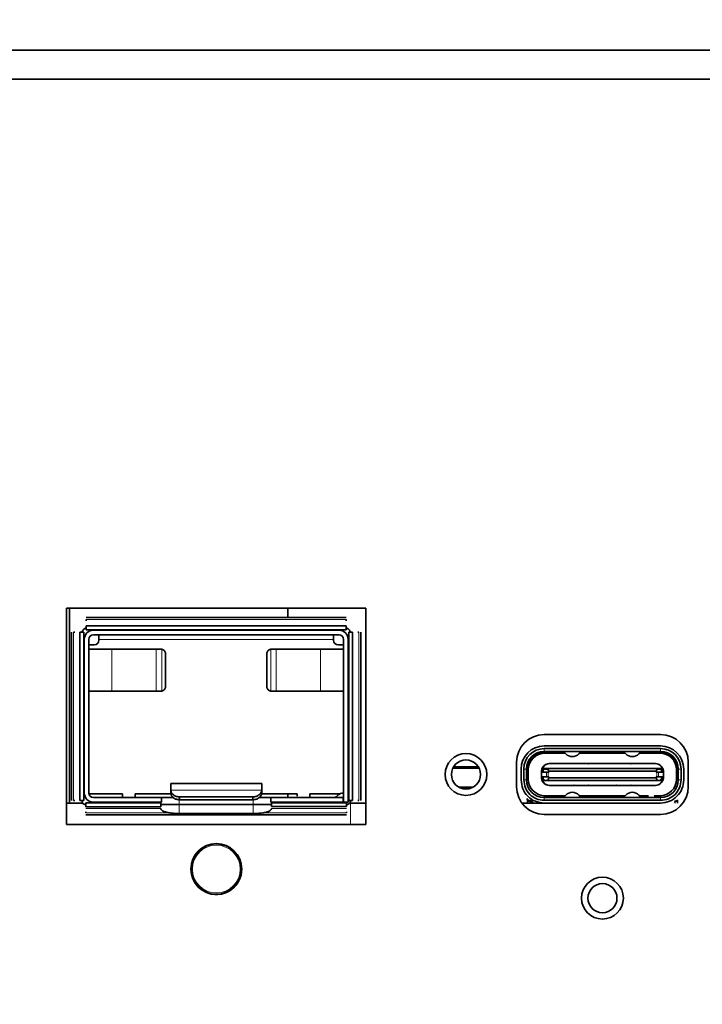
# Model space of a CAD drawing. Header units: millimetres. Extents: x 0 to 1118, y 0 to 864.
# Tile 50 of 86: x 616 to 625, y 196 to 210. Entities that reach past the tile are written whole.
import ezdxf

# ---------------------------------------------------------------- set-up
doc = ezdxf.new("R2010")
doc.units = ezdxf.units.MM
doc.layers.add('ALPHAREV', color=7, linetype='Continuous', lineweight=25)
doc.styles.add('SLDTEXTSTYLE0', font='TXT', dxfattribs={"width": 0.605})
doc.dimstyles.new('SLDDIMSTYLE2', dxfattribs={"dimtxt": 3.175, "dimasz": 4.572, "dimexe": 0, "dimexo": 0.0625, "dimgap": 0.79375, "dimtad": 0, "dimtih": 1, "dimtoh": 1, "dimdec": 1, "dimlfac": 4, "dimrnd": 1e-09, "dimzin": 12, "dimdsep": 46, "dimtxsty": 'SLDTEXTSTYLE0', "dimsah": 1, "dimcen": 0.09, "dimadec": 0, "dimazin": 3, "dimtfac": 1, "dimtofl": 0, "dimtmove": 0, "dimatfit": 3, "dimfxl": 1, "dimfrac": 2, "dimtolj": 1, "dimtzin": 12, "dimarcsym": 0})

# ---------------------------------------------------------------- blocks, each defined once
blk = doc.blocks.new('_D_9')
at = {"layer": 'ALPHAREV'}
for p, q in [((610.209, 241.668), (609.117, 241.668)), ((609.117, 241.668), (609.117, 236.795)), ((618.697, 241.668), (619.789, 241.668)), ((619.789, 241.668), (619.789, 236.795)), ((575.021, 210.768), (575.021, 240.831)), ((642.971, 210.768), (642.971, 240.831)), ((575.021, 239.231), (596.385, 239.231)), ((642.971, 239.231), (621.607, 239.231)), ((609.117, 236.795), (610.209, 236.795)), ((619.789, 236.795), (618.697, 236.795))]:
    blk.add_line(p, q, dxfattribs=at)
for points in [[(575.021, 239.231), (579.593, 238.469), (579.593, 239.993)], [(642.971, 239.231), (638.399, 239.993), (638.399, 238.469)]]:
    blk.add_solid(points, dxfattribs=at)
at = {"layer": 'ALPHAREV', "char_height": 3.175, "attachment_point": 1, "style": 'SLDTEXTSTYLE0'}
for s, insert in [('271.8', (597.112, 240.888)), ('10.7', (610.209, 240.888))]:
    blk.add_mtext(s, dxfattribs=dict(at, insert=insert))
blk = doc.blocks.new('_D_11')
at = {"layer": 'ALPHAREV'}
for p, q in [((555.691, 241.668), (554.6, 241.668)), ((554.6, 241.668), (554.6, 236.795)), ((561.754, 241.668), (562.846, 241.668)), ((562.846, 241.668), (562.846, 236.795)), ((564.664, 239.231), (567.839, 239.231)), ((567.839, 239.231), (567.839, 186.093)), ((554.6, 236.795), (555.691, 236.795)), ((562.846, 236.795), (561.754, 236.795)), ((572.896, 186.093), (566.239, 186.093)), ((567.839, 132.068), (567.839, 186.093)), ((672.503, 132.068), (566.239, 132.068))]:
    blk.add_line(p, q, dxfattribs=at)
for points in [[(567.839, 186.093), (567.077, 181.521), (568.601, 181.521)], [(567.839, 132.068), (568.601, 136.64), (567.077, 136.64)]]:
    blk.add_solid(points, dxfattribs=at)
at = {"layer": 'ALPHAREV', "char_height": 3.175, "attachment_point": 1, "style": 'SLDTEXTSTYLE0'}
for s, insert in [('216.1', (542.594, 240.888)), ('8.5', (555.691, 240.888))]:
    blk.add_mtext(s, dxfattribs=dict(at, insert=insert))

msp = doc.modelspace()

# ---------------------------------------------------------------- linework, layer by layer
at = {"color": 7, "linetype": 'Continuous', "lineweight": 35}
for p, q in [((643.495931, 209.567972), (574.495931, 209.567972)), ((643.495931, 209.167972), (574.495931, 209.167972)), ((616.698431, 201.895472), (616.698431, 198.920472)), ((620.810931, 201.895472), (616.698431, 201.895472)), ((616.740333, 201.895472), (616.740333, 199.215472)), ((619.740333, 201.895472), (619.740333, 201.765244)), ((620.810931, 198.920472), (620.810931, 201.895472)), ((620.539239, 201.765244), (616.970123, 201.765244)), ((616.970123, 201.738836), (616.970123, 201.72228)), ((620.539239, 201.738836), (620.539239, 201.72228)), ((616.767409, 201.56253), (616.767409, 199.250548)), ((616.810373, 201.56253), (616.793817, 201.56253)), ((616.880681, 201.56253), (616.880681, 199.250548)), ((616.934681, 199.250548), (616.934681, 201.56253)), ((620.539239, 201.651972), (616.970123, 201.651972)), ((620.539239, 201.597972), (616.970123, 201.597972)), ((617.067181, 201.590472), (620.442181, 201.590472)), ((619.740333, 201.652972), (619.740333, 201.651972)), ((620.574681, 199.250548), (620.574681, 201.56253)), ((620.628681, 199.250548), (620.628681, 201.56253)), ((620.698989, 201.56253), (620.715546, 201.56253)), ((620.741953, 199.250548), (620.741953, 201.56253)), ((616.942181, 199.352972), (616.942181, 201.465472)), ((617.004681, 201.465472), (617.004681, 199.352972)), ((620.442181, 201.527972), (617.067181, 201.527972)), ((617.142181, 201.465472), (617.142181, 201.527972)), ((617.142181, 201.465472), (617.142181, 201.452972)), ((620.367181, 201.465472), (620.367181, 201.527972)), ((620.367181, 201.465472), (620.367181, 201.452972)), ((620.504681, 199.227972), (620.504681, 201.465472)), ((620.567181, 201.465472), (620.567181, 199.227972)), ((617.004681, 201.390472), (617.079681, 201.390472)), ((617.004681, 201.330416), (617.320056, 201.330416)), ((617.930133, 201.330416), (617.320056, 201.330416)), ((617.997198, 201.330416), (618.005898, 201.329806)), ((619.503464, 201.329806), (619.512165, 201.330416)), ((620.189306, 201.330416), (619.579229, 201.330416)), ((620.189306, 201.330416), (620.504681, 201.330416)), ((620.429681, 201.390472), (620.504681, 201.390472)), ((618.059281, 200.815472), (618.059281, 201.267916)), ((619.450081, 201.267916), (619.450081, 200.815472)), ((617.320056, 200.752972), (617.004681, 200.752972)), ((617.930133, 200.752972), (617.320056, 200.752972)), ((618.005898, 200.753582), (617.997198, 200.752972)), ((619.512165, 200.752972), (619.503465, 200.753582)), ((619.579229, 200.752972), (620.189306, 200.752972)), ((620.504681, 200.752972), (620.189306, 200.752972)), ((624.860931, 200.156722), (623.260931, 200.156722)), ((623.260931, 200.000472), (624.860931, 200.000472)), ((624.860931, 199.962972), (623.260931, 199.962972)), ((624.860931, 199.925472), (623.260931, 199.925472)), ((623.53016, 199.920472), (623.273431, 199.920472)), ((623.548284, 199.901722), (623.273431, 199.901722)), ((623.280931, 199.920472), (623.280931, 199.925472)), ((623.442181, 199.925472), (623.437181, 199.920472)), ((623.525327, 199.925472), (623.558557, 199.891095)), ((623.738306, 199.891095), (623.771536, 199.925472)), ((623.748578, 199.901722), (624.373284, 199.901722)), ((624.35516, 199.920472), (623.766702, 199.920472)), ((623.785931, 199.925472), (623.790931, 199.920472)), ((624.335931, 199.925472), (624.330931, 199.920472)), ((624.350327, 199.925472), (624.383557, 199.891095)), ((624.563306, 199.891095), (624.596536, 199.925472)), ((624.573578, 199.901722), (624.848431, 199.901722)), ((624.848431, 199.920472), (624.591702, 199.920472)), ((624.684681, 199.920472), (624.679681, 199.925472)), ((624.840931, 199.920472), (624.840931, 199.925472)), ((622.366186, 199.694622), (622.005676, 199.694622)), ((622.354584, 199.715472), (622.017278, 199.715472)), ((622.880931, 199.776722), (622.880931, 199.439222)), ((622.943431, 199.532972), (622.943431, 199.682972)), ((622.980931, 199.682972), (622.980931, 199.532972)), ((623.018431, 199.682972), (623.018431, 199.532972)), ((623.018431, 199.670472), (623.023431, 199.670472)), ((623.021348, 199.720472), (623.028482, 199.720472)), ((623.023431, 199.670472), (623.023431, 199.545472)), ((623.042181, 199.670472), (623.042181, 199.545472)), ((623.247181, 199.689222), (623.244759, 199.689222)), ((623.247181, 199.676722), (623.247181, 199.640472)), ((623.323059, 199.689222), (623.259681, 199.689222)), ((623.314616, 199.676722), (623.324681, 199.651722)), ((624.798804, 199.689222), (623.323059, 199.689222)), ((623.673395, 199.757861), (623.329681, 199.757861)), ((623.342181, 199.757972), (623.674681, 199.757972)), ((623.674681, 199.757972), (623.865931, 199.757972)), ((623.865931, 199.757972), (624.255931, 199.757972)), ((624.254645, 199.757861), (623.867218, 199.757861)), ((624.447181, 199.757972), (624.255931, 199.757972)), ((624.447181, 199.757972), (624.779681, 199.757972)), ((624.792181, 199.757861), (624.448468, 199.757861)), ((624.797181, 199.651722), (624.807246, 199.676722)), ((624.862181, 199.689222), (624.798804, 199.689222)), ((624.877103, 199.689222), (624.874681, 199.689222)), ((624.874681, 199.640472), (624.874681, 199.676722)), ((625.079681, 199.545472), (625.079681, 199.670472)), ((625.100514, 199.720472), (625.09338, 199.720472)), ((625.098431, 199.545472), (625.098431, 199.670472)), ((625.098431, 199.670472), (625.103431, 199.670472)), ((625.103431, 199.532972), (625.103431, 199.682972)), ((625.140931, 199.532972), (625.140931, 199.682972)), ((625.178431, 199.682972), (625.178431, 199.532972)), ((625.240931, 199.439222), (625.240931, 199.776722)), ((623.023431, 199.545472), (623.018431, 199.545472)), ((623.222181, 199.645472), (623.222181, 199.640472)), ((623.222181, 199.640472), (623.222181, 199.575472)), ((623.222181, 199.640472), (623.223969, 199.640472)), ((623.222181, 199.575472), (623.223969, 199.575472)), ((623.222181, 199.575472), (623.222181, 199.570472)), ((623.223969, 199.640472), (623.290895, 199.640472)), ((623.223969, 199.575472), (623.290895, 199.575472)), ((623.247181, 199.575472), (623.247181, 199.539222)), ((623.314107, 199.640472), (623.324503, 199.640472)), ((623.324503, 199.575472), (623.314107, 199.575472)), ((623.324681, 199.564222), (623.314616, 199.539222)), ((623.324681, 199.64047), (623.324681, 199.651722)), ((623.324681, 199.651722), (624.797181, 199.651722)), ((623.324681, 199.575473), (623.324681, 199.564222)), ((624.797181, 199.564222), (623.324681, 199.564222)), ((624.797181, 199.651722), (624.797181, 199.64047)), ((624.797181, 199.564222), (624.797181, 199.575473)), ((624.807246, 199.539222), (624.797181, 199.564222)), ((624.807755, 199.640472), (624.797359, 199.640472)), ((624.807755, 199.575472), (624.797359, 199.575472)), ((624.897893, 199.640472), (624.830967, 199.640472)), ((624.897893, 199.575472), (624.830967, 199.575472)), ((624.874681, 199.539222), (624.874681, 199.575472)), ((624.899681, 199.640472), (624.897893, 199.640472)), ((624.899681, 199.575472), (624.897893, 199.575472)), ((624.899681, 199.640472), (624.899681, 199.645472)), ((624.899681, 199.575472), (624.899681, 199.640472)), ((624.899681, 199.570472), (624.899681, 199.575472)), ((625.103431, 199.545472), (625.098431, 199.545472)), ((619.379681, 199.485455), (618.129681, 199.485455)), ((618.129681, 199.354944), (618.129681, 199.395241)), ((618.129681, 199.395241), (618.129746, 199.392178)), ((619.379616, 199.392178), (619.379681, 199.395241)), ((619.379681, 199.395241), (619.379681, 199.354944)), ((622.283699, 199.433497), (622.088164, 199.433497)), ((622.236121, 199.414372), (622.135741, 199.414372)), ((623.244759, 199.526722), (623.247181, 199.526722)), ((623.259681, 199.526722), (623.323059, 199.526722)), ((623.323059, 199.526722), (624.798804, 199.526722)), ((623.329681, 199.458083), (623.673395, 199.458083)), ((623.674681, 199.457972), (623.342181, 199.457972)), ((623.674681, 199.457972), (623.865931, 199.457972)), ((624.255931, 199.457972), (623.865931, 199.457972)), ((623.867218, 199.458083), (624.254645, 199.458083)), ((624.447181, 199.457972), (624.255931, 199.457972)), ((624.779681, 199.457972), (624.447181, 199.457972)), ((624.448468, 199.458083), (624.792181, 199.458083)), ((624.798804, 199.526722), (624.862181, 199.526722)), ((624.877103, 199.526722), (624.874681, 199.526722)), ((617.467181, 199.340472), (617.005944, 199.340472)), ((617.067181, 199.290472), (618.004681, 199.290472)), ((617.467181, 199.290472), (617.467181, 199.340472)), ((618.129681, 199.340472), (617.642181, 199.340472)), ((617.642181, 199.340472), (617.642181, 199.290472)), ((618.004681, 199.290472), (618.004681, 199.227972)), ((618.163271, 199.290472), (618.004681, 199.290472)), ((618.129681, 199.354944), (618.129746, 199.351887)), ((618.254681, 199.299702), (619.254681, 199.299702)), ((619.254681, 199.259411), (618.254681, 199.259411)), ((619.504681, 199.290472), (619.346875, 199.290472)), ((619.379616, 199.351887), (619.379681, 199.354944)), ((619.867181, 199.340472), (619.379681, 199.340472)), ((620.499681, 199.290472), (619.504681, 199.290472)), ((619.504681, 199.290472), (619.504681, 199.227972)), ((619.740333, 199.340472), (619.740333, 199.290472)), ((619.867181, 199.311), (619.867181, 199.340472)), ((620.451074, 199.340472), (620.042181, 199.340472)), ((620.042181, 199.340472), (620.042181, 199.290472)), ((620.401122, 199.302169), (620.430299, 199.326652)), ((620.499681, 199.290472), (620.499681, 199.227972)), ((620.504681, 199.290472), (620.499681, 199.290472)), ((620.502612, 199.352972), (620.504681, 199.352972)), ((623.030931, 199.227972), (623.030931, 199.260118)), ((623.255189, 199.296138), (623.273431, 199.295472)), ((623.260931, 199.290472), (624.860931, 199.290472)), ((623.273431, 199.314222), (623.548284, 199.314222)), ((623.273431, 199.295472), (623.339314, 199.295472)), ((623.280931, 199.295472), (623.280931, 199.290472)), ((623.317181, 199.295472), (623.317181, 199.290472)), ((623.367181, 199.290472), (623.367181, 199.295472)), ((623.429681, 199.290472), (623.429681, 199.295472)), ((623.43566, 199.295472), (623.53016, 199.295472)), ((623.442181, 199.295472), (623.442181, 199.290472)), ((623.492181, 199.290472), (623.492181, 199.295472)), ((623.504681, 199.290472), (623.504681, 199.295472)), ((623.525327, 199.290472), (623.558557, 199.324848)), ((623.738306, 199.324848), (623.771536, 199.290472)), ((623.748578, 199.314222), (624.373284, 199.314222)), ((623.766702, 199.295472), (624.35516, 199.295472)), ((623.804681, 199.290472), (623.804681, 199.295472)), ((623.817181, 199.295472), (623.817181, 199.290472)), ((623.867181, 199.290472), (623.867181, 199.295472)), ((623.879681, 199.290472), (623.879681, 199.295472)), ((623.929681, 199.290472), (623.929681, 199.295472)), ((623.942181, 199.295472), (623.942181, 199.290472)), ((623.992181, 199.290472), (623.992181, 199.295472)), ((624.004681, 199.290472), (624.004681, 199.295472)), ((624.054681, 199.290472), (624.054681, 199.295472)), ((624.067181, 199.295472), (624.067181, 199.290472)), ((624.117181, 199.290472), (624.117181, 199.295472)), ((624.129681, 199.290472), (624.129681, 199.295472)), ((624.179681, 199.290472), (624.179681, 199.295472)), ((624.192181, 199.295472), (624.192181, 199.290472)), ((624.242181, 199.290472), (624.242181, 199.295472)), ((624.254681, 199.290472), (624.254681, 199.295472)), ((624.304681, 199.290472), (624.304681, 199.295472)), ((624.317181, 199.295472), (624.317181, 199.290472)), ((624.383557, 199.324848), (624.350327, 199.290472)), ((624.596536, 199.290472), (624.563306, 199.324848)), ((624.573578, 199.314222), (624.692923, 199.314222)), ((624.770044, 199.314222), (624.848431, 199.314222)), ((624.840931, 199.290472), (624.840931, 199.295472)), ((624.848431, 199.295472), (624.866781, 199.296146)), ((625.090931, 199.260175), (625.090931, 199.227972)), ((616.698431, 199.215472), (616.920747, 199.215472)), ((616.810373, 199.250548), (616.793817, 199.250548)), ((616.964758, 199.220472), (617.995343, 199.220472)), ((616.964758, 199.165472), (617.995343, 199.165472)), ((618.004681, 199.227972), (617.067181, 199.227972)), ((617.995343, 199.139916), (617.995343, 199.136585)), ((618.245343, 199.195472), (619.264019, 199.195472)), ((619.514018, 199.195472), (619.264019, 199.195472)), ((620.499681, 199.227972), (619.504681, 199.227972)), ((619.514019, 199.220472), (620.544605, 199.220472)), ((619.514019, 199.166472), (620.544605, 199.166472)), ((619.514019, 199.139916), (619.514019, 199.136585)), ((620.567181, 199.227972), (620.504681, 199.227972)), ((620.600931, 199.215472), (620.810931, 199.215472)), ((620.698989, 199.250548), (620.715546, 199.250548)), ((622.95379, 199.215472), (623.260931, 199.215472)), ((623.043431, 199.240472), (623.030931, 199.227972)), ((623.030931, 199.215472), (623.030931, 199.227972)), ((623.043431, 199.253477), (623.043431, 199.240472)), ((623.043431, 199.240472), (623.068431, 199.240472)), ((623.073431, 199.232972), (623.055931, 199.215472)), ((623.068431, 199.240472), (623.068431, 199.251614)), ((623.073431, 199.235472), (623.068431, 199.240472)), ((623.073431, 199.249841), (623.073431, 199.215472)), ((623.260931, 199.252972), (624.860931, 199.252972)), ((624.860931, 199.215472), (623.260931, 199.215472)), ((625.065931, 199.215472), (625.048431, 199.232972)), ((625.053431, 199.240472), (625.078431, 199.240472)), ((625.078431, 199.240472), (625.078431, 199.253966)), ((625.078431, 199.240472), (625.090931, 199.227972)), ((625.090931, 199.227972), (625.090931, 199.215472)), ((616.964758, 199.079607), (616.964758, 199.096164)), ((616.964758, 199.0532), (620.544605, 199.0532)), ((619.264019, 199.070973), (618.245343, 199.070973)), ((620.544605, 199.079607), (620.544605, 199.096164)), ((623.260931, 199.059222), (624.860931, 199.059222)), ((616.698431, 198.920472), (620.810931, 198.920472))]:
    msp.add_line(p, q, dxfattribs=at)
at = {"color": 7, "linetype": 'Continuous', "lineweight": 18}
for p, q in [((620.539239, 201.738836), (616.970123, 201.738836)), ((616.793817, 199.250548), (616.793817, 201.56253)), ((620.715546, 199.250548), (620.715546, 201.56253)), ((620.367181, 201.465472), (617.142181, 201.465472)), ((617.320056, 201.330416), (617.320056, 200.752972)), ((617.930133, 200.752972), (617.930133, 201.330416)), ((618.005898, 200.753582), (618.005898, 201.329806)), ((619.503464, 201.329806), (619.503464, 200.753582)), ((619.579229, 201.330416), (619.579229, 200.752972)), ((620.189306, 200.752972), (620.189306, 201.330416)), ((623.260931, 199.962972), (623.260931, 199.925472)), ((624.860931, 199.962972), (624.860931, 199.925472)), ((623.273431, 199.920472), (623.273431, 199.901722)), ((624.848431, 199.920472), (624.848431, 199.901722)), ((623.018431, 199.682972), (622.980931, 199.682972)), ((623.023431, 199.670472), (623.042181, 199.670472)), ((623.247181, 199.689222), (623.247181, 199.676722)), ((623.248086, 199.676722), (623.247181, 199.676722)), ((623.248086, 199.640472), (623.248086, 199.676722)), ((623.248086, 199.676722), (623.314616, 199.676722)), ((623.329681, 199.753566), (623.66785, 199.753567)), ((623.667907, 199.753691), (623.872705, 199.753691)), ((623.872763, 199.753567), (624.2491, 199.753567)), ((624.249157, 199.753691), (624.453955, 199.753691)), ((624.454013, 199.753567), (624.792181, 199.753567)), ((624.807246, 199.676722), (624.873777, 199.676722)), ((624.873777, 199.676722), (624.873777, 199.640472)), ((624.874681, 199.676722), (624.873777, 199.676722)), ((624.874681, 199.676722), (624.874681, 199.689222)), ((625.079681, 199.670472), (625.098431, 199.670472)), ((625.140931, 199.682972), (625.103431, 199.682972)), ((622.980931, 199.532972), (623.018431, 199.532972)), ((623.042181, 199.545472), (623.023431, 199.545472)), ((623.223969, 199.575472), (623.223969, 199.640472)), ((623.234681, 199.640472), (623.234681, 199.645472)), ((623.234681, 199.570472), (623.234681, 199.575472)), ((623.248086, 199.539222), (623.247181, 199.539222)), ((623.247181, 199.539222), (623.247181, 199.526722)), ((623.248086, 199.539222), (623.248086, 199.575472)), ((623.266396, 199.539222), (623.248086, 199.539222)), ((623.290895, 199.640472), (623.290895, 199.575472)), ((623.314107, 199.575472), (623.314107, 199.640472)), ((624.807755, 199.640472), (624.807755, 199.575472)), ((624.830967, 199.575472), (624.830967, 199.640472)), ((624.873777, 199.539222), (624.855467, 199.539222)), ((624.873777, 199.575472), (624.873777, 199.539222)), ((624.874681, 199.526722), (624.874681, 199.539222)), ((624.897893, 199.640472), (624.897893, 199.575472)), ((625.079681, 199.545472), (625.098431, 199.545472)), ((625.140931, 199.532972), (625.103431, 199.532972)), ((623.66785, 199.462376), (623.329681, 199.462376)), ((623.872705, 199.462252), (623.667907, 199.462253)), ((624.2491, 199.462376), (623.872763, 199.462376)), ((624.453955, 199.462252), (624.249157, 199.462253)), ((624.792181, 199.462378), (624.454013, 199.462376)), ((618.129746, 199.392178), (619.379616, 199.392178)), ((618.245343, 199.290472), (618.245343, 199.195472)), ((618.254681, 199.259411), (618.254681, 199.299702)), ((619.254681, 199.299702), (619.254681, 199.259411)), ((619.264019, 199.195472), (619.264019, 199.290472)), ((623.260931, 199.252972), (623.260931, 199.290472)), ((623.273431, 199.314222), (623.273431, 199.295472)), ((624.848431, 199.314222), (624.848431, 199.295472)), ((624.860931, 199.290472), (624.860931, 199.252972)), ((617.995343, 199.139916), (616.964758, 199.139916)), ((618.245343, 199.070973), (618.245343, 199.195472)), ((619.264019, 199.195472), (619.264019, 199.070973)), ((620.544605, 199.139916), (619.514019, 199.139916)), ((620.600931, 198.920472), (620.600931, 199.215472)), ((618.116437, 199.079607), (616.964758, 199.079607)), ((620.544605, 199.079607), (619.392925, 199.079607)), ((618.544725, 198.586813), (618.544855, 198.586642)), ((618.564966, 198.601034), (618.566277, 198.596643)), ((618.600545, 198.616428), (618.597398, 198.619759)), ((618.619917, 198.62998), (618.619833, 198.630177)), ((619.10543, 198.326446), (619.100971, 198.327507)), ((619.103022, 198.351059), (619.103234, 198.351085)), ((619.100971, 198.287937), (619.10543, 198.288997)), ((619.103022, 198.264385), (619.103234, 198.264358)), ((618.544725, 198.02863), (618.544855, 198.028801)), ((618.566277, 198.018801), (618.564966, 198.014409)), ((618.597398, 197.995685), (618.600545, 197.999016)), ((618.619833, 197.985266), (618.619917, 197.985464))]:
    msp.add_line(p, q, dxfattribs=at)
at = {"color": 7, "linetype": 'Continuous', "lineweight": 18, "flags": 128}
for points in [[(618.546534, 198.588173), (618.546243, 198.587865), (618.544855, 198.586642)], [(618.619917, 198.62998), (618.618165, 198.629389), (618.617751, 198.62929)], [(619.103022, 198.351059), (619.103386, 198.349246), (619.103508, 198.348839)], [(619.103022, 198.264385), (619.103386, 198.266198), (619.103508, 198.266605)], [(618.546535, 198.02727), (618.546243, 198.027579), (618.544855, 198.028801)], [(618.617752, 197.986153), (618.618165, 197.986055), (618.619917, 197.985464)]]:
    msp.add_lwpolyline(points, dxfattribs=at)
at = {"color": 7, "linetype": 'Continuous', "lineweight": 35}
for centre, radius in [((622.185931, 199.607972), 0.2875), ((622.185931, 199.607972), 0.2), ((618.755931, 198.307722), 0.35), ((624.060931, 197.907972), 0.2875), ((624.060931, 197.907972), 0.2)]:
    msp.add_circle(centre, radius, dxfattribs=at)
at = {"color": 7, "linetype": 'Continuous', "lineweight": 18}
for radius in [0.341487, 0.328989]:
    msp.add_circle((618.755931, 198.307722), radius, dxfattribs=at)
at = {"color": 7, "linetype": 'Continuous', "lineweight": 35}
for centre, radius, start, end in [((617.067181, 201.465472), 0.125, 90, 180), ((620.442181, 201.465472), 0.125, 0, 90), ((617.067181, 201.465472), 0.0625, 90, 180), ((617.079681, 201.452972), 0.0625, 270, 0), ((620.429681, 201.452972), 0.0625, 180, 270), ((620.442181, 201.465472), 0.0625, 0, 90), ((623.260931, 199.776722), 0.38, 90, 180), ((624.860931, 199.776722), 0.38, 0, 90), ((623.260931, 199.682972), 0.3175, 90, 180), ((623.260931, 199.682972), 0.28, 90, 180), ((624.860931, 199.682972), 0.3175, 0, 90), ((624.860931, 199.682972), 0.28, 0, 90), ((623.260931, 199.682972), 0.2425, 90, 180), ((623.273431, 199.670472), 0.25, 90, 180), ((623.273431, 199.670472), 0.23125, 90, 180), ((623.648431, 199.977972), 0.125, 224.0282915, 315.9717085), ((624.473431, 199.977972), 0.125, 224.0282915, 315.9717085), ((624.848431, 199.670472), 0.25, 0, 90), ((624.848431, 199.670472), 0.23125, 0, 90), ((624.860931, 199.682972), 0.2425, 0, 90), ((623.334681, 199.645472), 0.1125, 161.7900431, 180), ((623.259681, 199.676722), 0.0125, 90, 180), ((624.862181, 199.676722), 0.0125, 0, 90), ((624.787181, 199.645472), 0.1125, 0, 18.2099569), ((623.260931, 199.532972), 0.2425, 180, 270), ((623.273431, 199.545472), 0.23125, 180, 270), ((623.334681, 199.570472), 0.1125, 180, 198.2099569), ((623.259681, 199.539222), 0.0125, 180, 270), ((624.848431, 199.545472), 0.23125, 270, 0), ((624.860931, 199.532972), 0.2425, 270, 0), ((624.862181, 199.539222), 0.0125, 270, 0), ((624.787181, 199.570472), 0.1125, 341.7900431, 0), ((623.260931, 199.439222), 0.38, 180, 270), ((624.860931, 199.439222), 0.38, 270, 0), ((617.067181, 199.352972), 0.125, 180, 270), ((617.067181, 199.352972), 0.0625, 180, 270), ((620.368983, 199.340472), 0.05, 270, 310), ((620.502612, 199.240472), 0.1125, 90, 130), ((623.048431, 199.277972), 0.025, 180, 270), ((623.648431, 199.237972), 0.125, 44.0282915, 135.9717085), ((624.473431, 199.237972), 0.125, 44.0282915, 135.9717085), ((623.058431, 199.215472), 0.0375, 360, 90), ((618.755931, 198.307722), 0.349786, 247.1170043, 352.8829957)]:
    msp.add_arc(centre, radius, start, end, dxfattribs=at)
at = {"color": 7, "linetype": 'Continuous', "lineweight": 18}
for centre, radius, start, end in [((618.755931, 198.307722), 0.349786, 127.1170043, 232.8829957), ((618.1396, 197.464996), 1.192612, 69.8273798, 70.1350161), ((618.543426, 198.594494), 0.012502, 306.5518882, 2.0552284), ((618.568697, 198.598161), 0.002857, 212.0945949, 250.8518264), ((618.598021, 198.615091), 0.002857, 349.1481736, 27.9054051), ((618.613832, 198.635143), 0.012502, 237.9454342, 293.4479513), ((618.755931, 198.307722), 0.349786, 7.1170043, 112.8829957), ((618.334275, 199.262843), 1.192612, 309.8273798, 310.1350161), ((619.110536, 198.348371), 0.012502, 186.5520487, 242.0548656), ((619.101076, 198.324652), 0.002857, 92.0945949, 130.8518264), ((619.110536, 198.267073), 0.012502, 117.9450176, 173.4479513), ((619.101076, 198.290792), 0.002857, 229.1481736, 267.9054051), ((618.137996, 199.154849), 1.197297, 289.8655858, 290.1720184), ((618.543426, 198.02095), 0.012502, 357.9459123, 53.4481118), ((618.568697, 198.017283), 0.002857, 109.1481736, 147.9054051), ((618.598021, 198.000353), 0.002857, 332.0945949, 10.8518264), ((618.613832, 197.980301), 0.012502, 66.5518882, 122.0558439)]:
    msp.add_arc(centre, radius, start, end, dxfattribs=at)
for centre, major_axis, start_param, end_param in [((618.756259, 198.307154), (-0.173131, 0.299872), 6.225991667, 6.340378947), ((618.755275, 198.307722), (0.346262, 0), 6.225991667, 6.340378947), ((618.756259, 198.30829), (0.173131, 0.299872), 3.084399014, 3.198786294)]:
    msp.add_ellipse(centre, major_axis=major_axis, ratio=0.999577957, start_param=start_param, end_param=end_param, dxfattribs=at)
at = {"color": 7, "linetype": 'Continuous', "lineweight": 35}
for points in [[(616.934681, 201.56253), (616.934275, 201.56253), (616.933464, 201.56253), (616.92722, 201.56253), (616.918295, 201.56253), (616.907681, 201.56253), (616.897067, 201.56253), (616.888142, 201.56253), (616.881899, 201.56253), (616.881087, 201.56253), (616.880681, 201.56253)], [(616.911108, 201.56253), (616.913159, 201.569649), (616.917261, 201.583886), (616.930965, 201.601688), (616.948767, 201.615392), (616.963004, 201.619494), (616.970123, 201.621545)], [(616.970123, 201.651972), (616.970123, 201.651566), (616.970123, 201.650754), (616.970123, 201.64451), (616.970123, 201.635586), (616.970123, 201.624972), (616.970123, 201.614358), (616.970123, 201.605433), (616.970123, 201.599189), (616.970123, 201.598378), (616.970123, 201.597972)], [(620.539239, 201.651972), (620.539239, 201.651566), (620.539239, 201.650754), (620.539239, 201.64451), (620.539239, 201.635586), (620.539239, 201.624972), (620.539239, 201.614358), (620.539239, 201.605433), (620.539239, 201.599189), (620.539239, 201.598378), (620.539239, 201.597972)], [(620.539239, 201.621545), (620.546358, 201.619494), (620.560595, 201.615392), (620.578397, 201.601688), (620.592101, 201.583886), (620.596204, 201.569649), (620.598255, 201.56253)], [(620.574681, 201.56253), (620.575087, 201.56253), (620.575899, 201.56253), (620.582142, 201.56253), (620.591067, 201.56253), (620.601681, 201.56253), (620.612295, 201.56253), (620.62122, 201.56253), (620.627464, 201.56253), (620.628275, 201.56253), (620.628681, 201.56253)], [(617.997198, 201.330416), (617.991061, 201.330416), (617.978788, 201.330416), (617.960985, 201.330416), (617.944284, 201.330416), (617.93485, 201.330416), (617.930133, 201.330416)], [(618.059281, 201.267916), (618.05851, 201.275376), (618.056968, 201.290296), (618.044971, 201.309702), (618.027571, 201.324377), (618.013122, 201.327996), (618.005898, 201.329806)], [(619.503464, 201.329806), (619.49624, 201.327996), (619.481792, 201.324377), (619.464391, 201.309702), (619.452394, 201.290296), (619.450852, 201.275376), (619.450081, 201.267916)], [(619.579229, 201.330416), (619.574512, 201.330416), (619.565079, 201.330416), (619.548377, 201.330416), (619.530574, 201.330416), (619.518301, 201.330416), (619.512165, 201.330416)], [(617.930133, 200.752972), (617.93485, 200.752972), (617.944284, 200.752972), (617.960985, 200.752972), (617.978788, 200.752972), (617.991061, 200.752972), (617.997198, 200.752972)], [(618.005898, 200.753582), (618.013122, 200.755392), (618.027571, 200.759011), (618.044971, 200.773686), (618.056968, 200.793092), (618.05851, 200.808012), (618.059281, 200.815472)], [(619.450081, 200.815472), (619.450852, 200.808012), (619.452394, 200.793092), (619.464391, 200.773686), (619.481792, 200.759011), (619.49624, 200.755392), (619.503465, 200.753582)], [(619.512165, 200.752972), (619.518301, 200.752972), (619.530575, 200.752972), (619.548377, 200.752972), (619.565079, 200.752972), (619.574512, 200.752972), (619.579229, 200.752972)], [(623.259681, 199.689222), (623.258162, 199.689034), (623.255123, 199.688658), (623.25129, 199.685767), (623.248608, 199.681636), (623.24826, 199.67836), (623.248086, 199.676722)], [(623.329681, 199.757861), (623.329681, 199.757812), (623.329681, 199.757714), (623.329681, 199.757061), (623.329681, 199.756734)], [(623.329681, 199.756734), (623.329681, 199.75632), (623.329681, 199.755491), (623.329681, 199.754208), (623.329681, 199.753566)], [(624.792181, 199.756734), (624.792181, 199.757061), (624.792181, 199.757714), (624.792181, 199.757812), (624.792181, 199.757861)], [(624.792181, 199.753567), (624.792181, 199.754209), (624.792181, 199.755492), (624.792181, 199.75632), (624.792181, 199.756734)], [(624.862181, 199.689222), (624.863701, 199.689034), (624.866739, 199.688658), (624.870572, 199.685767), (624.873254, 199.681636), (624.873602, 199.67836), (624.873777, 199.676722)], [(623.260931, 199.215472), (623.219327, 199.220244), (623.136118, 199.229789), (623.03117, 199.303211), (622.957749, 199.408159), (622.948204, 199.491367), (622.943431, 199.532972)], [(623.260931, 199.252972), (623.224241, 199.257181), (623.15086, 199.265598), (623.058307, 199.330348), (622.993558, 199.422901), (622.98514, 199.496281), (622.980931, 199.532972)], [(623.248086, 199.539222), (623.24826, 199.537584), (623.248608, 199.534308), (623.25129, 199.530176), (623.255123, 199.527285), (623.258162, 199.52691), (623.259681, 199.526722)], [(623.290895, 199.640472), (623.292015, 199.640472), (623.294256, 199.640472), (623.299907, 199.640472), (623.306662, 199.640472), (623.311625, 199.640472), (623.314107, 199.640472)], [(623.290895, 199.575472), (623.292015, 199.575472), (623.294256, 199.575472), (623.299907, 199.575472), (623.306662, 199.575472), (623.311625, 199.575472), (623.314107, 199.575472)], [(624.830967, 199.640472), (624.829847, 199.640472), (624.827607, 199.640472), (624.821955, 199.640472), (624.8152, 199.640472), (624.810237, 199.640472), (624.807755, 199.640472)], [(624.830967, 199.575472), (624.829847, 199.575472), (624.827607, 199.575472), (624.821955, 199.575472), (624.8152, 199.575472), (624.810237, 199.575472), (624.807755, 199.575472)], [(625.178431, 199.532972), (625.173659, 199.491367), (625.164114, 199.408159), (625.090692, 199.303211), (624.985744, 199.229789), (624.902535, 199.220244), (624.860931, 199.215472)], [(624.860931, 199.252972), (624.897621, 199.257181), (624.971002, 199.265598), (625.063555, 199.330348), (625.128305, 199.422901), (625.136722, 199.496281), (625.140931, 199.532972)], [(624.862181, 199.526722), (624.863701, 199.52691), (624.866739, 199.527285), (624.870572, 199.530176), (624.873254, 199.534308), (624.873602, 199.537584), (624.873777, 199.539222)], [(618.129681, 199.395241), (618.129681, 199.408601), (618.129681, 199.435322), (618.129681, 199.463427), (618.129681, 199.482004), (618.129681, 199.484305), (618.129681, 199.485455)], [(619.379681, 199.485455), (619.379681, 199.484305), (619.379681, 199.482004), (619.379681, 199.463427), (619.379681, 199.435322), (619.379681, 199.408601), (619.379681, 199.395241)], [(623.329681, 199.462376), (623.329681, 199.461734), (623.329681, 199.460449), (623.329681, 199.45962), (623.329681, 199.459206)], [(623.329681, 199.459206), (623.329681, 199.45888), (623.329681, 199.458229), (623.329681, 199.458132), (623.329681, 199.458083)], [(624.792181, 199.459206), (624.792181, 199.459621), (624.792181, 199.46045), (624.792181, 199.461735), (624.792181, 199.462378)], [(624.792181, 199.458083), (624.792181, 199.458132), (624.792181, 199.458229), (624.792181, 199.45888), (624.792181, 199.459206)], [(618.254681, 199.299702), (618.238638, 199.301079), (618.206552, 199.303833), (618.165783, 199.325071), (618.136699, 199.355537), (618.132064, 199.379964), (618.129746, 199.392178)], [(618.129746, 199.351887), (618.132064, 199.339673), (618.136699, 199.315246), (618.165783, 199.28478), (618.206552, 199.263541), (618.238638, 199.260788), (618.254681, 199.259411)], [(619.379616, 199.392178), (619.377298, 199.379964), (619.372663, 199.355537), (619.34358, 199.325071), (619.30281, 199.303833), (619.270724, 199.301079), (619.254681, 199.299702)], [(619.254681, 199.259411), (619.270724, 199.260788), (619.30281, 199.263541), (619.34358, 199.28478), (619.372663, 199.315246), (619.377298, 199.339673), (619.379616, 199.351887)], [(616.880681, 199.250548), (616.881087, 199.250548), (616.881899, 199.250548), (616.888142, 199.250548), (616.897067, 199.250548), (616.907681, 199.250548), (616.918295, 199.250548), (616.92722, 199.250548), (616.933464, 199.250548), (616.934275, 199.250548), (616.934681, 199.250548)], [(616.959681, 199.195472), (616.953129, 199.196223), (616.940026, 199.197726), (616.923498, 199.209289), (616.911936, 199.225816), (616.910433, 199.23892), (616.909681, 199.245472)], [(616.964758, 199.219472), (616.964758, 199.219066), (616.964758, 199.218254), (616.964758, 199.21201), (616.964758, 199.203086), (616.964758, 199.192472), (616.964758, 199.181858), (616.964758, 199.172933), (616.964758, 199.166689), (616.964758, 199.165878), (616.964758, 199.165472)], [(617.995343, 199.165472), (617.995343, 199.165878), (617.995343, 199.166689), (617.995343, 199.172933), (617.995343, 199.181858), (617.995343, 199.192472), (617.995343, 199.203086), (617.995343, 199.21201), (617.995343, 199.218254), (617.995343, 199.219066), (617.995343, 199.219472)], [(618.245343, 199.195472), (618.212638, 199.195472), (618.147229, 199.195472), (618.06468, 199.195472), (618.006835, 199.195472), (617.999175, 199.195472), (617.995344, 199.195472)], [(619.514019, 199.166472), (619.514019, 199.166878), (619.514019, 199.167689), (619.514019, 199.173933), (619.514019, 199.182858), (619.514019, 199.193472), (619.514019, 199.204086), (619.514019, 199.21301), (619.514019, 199.219254), (619.514019, 199.220066), (619.514019, 199.220472)], [(620.544605, 199.166472), (620.544605, 199.166878), (620.544605, 199.167689), (620.544605, 199.173933), (620.544605, 199.182858), (620.544605, 199.193472), (620.544605, 199.204086), (620.544605, 199.21301), (620.544605, 199.219254), (620.544605, 199.220066), (620.544605, 199.220472)], [(620.599681, 199.245472), (620.59893, 199.23892), (620.597426, 199.225816), (620.585864, 199.209289), (620.569337, 199.197726), (620.556233, 199.196223), (620.549681, 199.195472)], [(620.574681, 199.250548), (620.575087, 199.250548), (620.575899, 199.250548), (620.582142, 199.250548), (620.591067, 199.250548), (620.601681, 199.250548), (620.612295, 199.250548), (620.62122, 199.250548), (620.627464, 199.250548), (620.628275, 199.250548), (620.628681, 199.250548)]]:
    msp.add_open_spline(points, degree=3, dxfattribs=at)
for points, knots in [([(623.227815, 199.680628), (623.232573, 199.691696), (623.241224, 199.711821), (623.26567, 199.736122), (623.295128, 199.753218), (623.318507, 199.756359), (623.329681, 199.757861)], [0, 0, 0, 0, 0.292509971, 0.531861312, 0.776255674, 1, 1, 1, 1]), ([(623.227815, 199.680628), (623.228477, 199.682094), (623.22969, 199.68478), (623.23303, 199.687509), (623.236343, 199.68897), (623.238677, 199.689146), (623.239689, 199.689222)], [0, 0, 0, 0, 0.332370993, 0.608746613, 0.83041389, 1, 1, 1, 1]), ([(623.323059, 199.689222), (623.32219, 199.689175), (623.320517, 199.689084), (623.318208, 199.688347), (623.316318, 199.687153), (623.314893, 199.685564), (623.313942, 199.683675), (623.313414, 199.680661), (623.314121, 199.678344), (623.314616, 199.676722)], [0, 0, 0, 0, 0.1136077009, 0.2189851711, 0.3254667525, 0.4421220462, 0.5644237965, 0.6949955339, 1, 1, 1, 1]), ([(623.667907, 199.75369), (623.668599, 199.754713), (623.669773, 199.756447), (623.672263, 199.757725), (623.67383, 199.757885), (623.674681, 199.757972)], [0, 0, 0, 0, 0.396673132, 0.672436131, 1, 1, 1, 1]), ([(623.865931, 199.757972), (623.866782, 199.757885), (623.868349, 199.757725), (623.870839, 199.756447), (623.872013, 199.754713), (623.872705, 199.75369)], [0, 0, 0, 0, 0.3275616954, 0.6033239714, 1, 1, 1, 1]), ([(624.249157, 199.75369), (624.249849, 199.754713), (624.251023, 199.756447), (624.253513, 199.757725), (624.25508, 199.757885), (624.255931, 199.757972)], [0, 0, 0, 0, 0.396673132, 0.672436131, 1, 1, 1, 1]), ([(624.447181, 199.757972), (624.448032, 199.757885), (624.449599, 199.757725), (624.452089, 199.756447), (624.453263, 199.754713), (624.453955, 199.75369)], [0, 0, 0, 0, 0.327561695, 0.603323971, 1, 1, 1, 1]), ([(624.792181, 199.757861), (624.803354, 199.75636), (624.826733, 199.753219), (624.85619, 199.736124), (624.880637, 199.711822), (624.889288, 199.691697), (624.894047, 199.680628)], [0, 0, 0, 0, 0.223724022, 0.468138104, 0.707455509, 1, 1, 1, 1]), ([(624.807246, 199.676722), (624.807719, 199.678311), (624.808598, 199.681265), (624.807494, 199.684924), (624.805625, 199.687158), (624.803745, 199.688355), (624.801404, 199.689087), (624.799697, 199.689175), (624.798804, 199.689222)], [0, 0, 0, 0, 0.299137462, 0.55599301, 0.670875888, 0.776565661, 0.883019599, 1, 1, 1, 1]), ([(624.894047, 199.680628), (624.893385, 199.682094), (624.892172, 199.68478), (624.888832, 199.687509), (624.885519, 199.68897), (624.883185, 199.689146), (624.882173, 199.689222)], [0, 0, 0, 0, 0.332370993, 0.608746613, 0.830413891, 1, 1, 1, 1]), ([(623.227815, 199.535315), (623.228477, 199.533849), (623.22969, 199.531163), (623.23303, 199.528434), (623.236343, 199.526973), (623.238677, 199.526798), (623.239689, 199.526722)], [0, 0, 0, 0, 0.3323709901, 0.6087466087, 0.8304138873, 1, 1, 1, 1]), ([(623.329681, 199.458083), (623.318508, 199.459584), (623.295129, 199.462725), (623.265672, 199.47982), (623.241225, 199.504122), (623.232574, 199.524246), (623.227815, 199.535315)], [0, 0, 0, 0, 0.223724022, 0.468138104, 0.707455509, 1, 1, 1, 1]), ([(623.314616, 199.539222), (623.314143, 199.537632), (623.313264, 199.534678), (623.314368, 199.53102), (623.316237, 199.528785), (623.318117, 199.527588), (623.320458, 199.526857), (623.322165, 199.526768), (623.323059, 199.526722)], [0, 0, 0, 0, 0.299137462, 0.55599301, 0.670875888, 0.776565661, 0.883019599, 1, 1, 1, 1]), ([(624.894047, 199.535315), (624.889289, 199.524247), (624.880638, 199.504123), (624.856192, 199.479821), (624.826735, 199.462725), (624.803355, 199.459584), (624.792181, 199.458083)], [0, 0, 0, 0, 0.292509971, 0.531861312, 0.776255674, 1, 1, 1, 1]), ([(624.807246, 199.539222), (624.807728, 199.537524), (624.808572, 199.534551), (624.807459, 199.530926), (624.805558, 199.528792), (624.803637, 199.527602), (624.801328, 199.526851), (624.799655, 199.526765), (624.798804, 199.526722)], [0, 0, 0, 0, 0.318038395, 0.557027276, 0.67197835, 0.780776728, 0.888404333, 1, 1, 1, 1]), ([(624.894047, 199.535315), (624.893385, 199.533849), (624.892172, 199.531163), (624.888832, 199.528434), (624.885519, 199.526973), (624.883185, 199.526798), (624.882173, 199.526722)], [0, 0, 0, 0, 0.33237099, 0.608746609, 0.830413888, 1, 1, 1, 1]), ([(623.674681, 199.457972), (623.67383, 199.458059), (623.672263, 199.458219), (623.669773, 199.459496), (623.668599, 199.46123), (623.667907, 199.462253)], [0, 0, 0, 0, 0.3275616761, 0.6033239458, 1, 1, 1, 1]), ([(623.872705, 199.462253), (623.872013, 199.46123), (623.870839, 199.459496), (623.868349, 199.458219), (623.866782, 199.458059), (623.865931, 199.457972)], [0, 0, 0, 0, 0.396673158, 0.67243615, 1, 1, 1, 1]), ([(624.255931, 199.457972), (624.25508, 199.458059), (624.253513, 199.458219), (624.251023, 199.459496), (624.249849, 199.46123), (624.249157, 199.462253)], [0, 0, 0, 0, 0.327561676, 0.603323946, 1, 1, 1, 1]), ([(624.453955, 199.462253), (624.453263, 199.46123), (624.452089, 199.459496), (624.449599, 199.458219), (624.448032, 199.458059), (624.447181, 199.457972)], [0, 0, 0, 0, 0.396673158, 0.6724361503, 1, 1, 1, 1]), ([(617.995343, 199.136585), (617.997439, 199.13002), (618.001041, 199.118738), (618.027766, 199.102657), (618.064047, 199.08946), (618.099534, 199.082786), (618.116437, 199.079607)], [0, 0, 0, 0, 0.291222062, 0.500499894, 0.762069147, 1, 1, 1, 1]), ([(619.264019, 199.195472), (619.29723, 199.195472), (619.356879, 199.195472), (619.403476, 199.195472), (619.424128, 199.195472)], [0, 0, 0, 0, 0.556786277, 1, 1, 1, 1]), ([(619.514019, 199.136585), (619.512503, 199.130903), (619.509477, 199.119557), (619.483968, 199.1037), (619.446219, 199.089583), (619.410671, 199.082929), (619.392925, 199.079607)], [0, 0, 0, 0, 0.250679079, 0.500525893, 0.750653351, 1, 1, 1, 1]), ([(623.104639, 199.215472), (623.104231, 199.219337), (623.103415, 199.227057), (623.097251, 199.237499), (623.088025, 199.246122), (623.076337, 199.251905), (623.067731, 199.252633), (623.06372, 199.252972)], [0, 0, 0, 0, 0.188800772, 0.377071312, 0.578869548, 0.803727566, 1, 1, 1, 1]), ([(618.245343, 199.070973), (618.222516, 199.071257), (618.176954, 199.071824), (618.136582, 199.077016), (618.116437, 199.079607)], [0, 0, 0, 0, 0.501008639, 1, 1, 1, 1]), ([(619.392925, 199.079607), (619.37278, 199.077016), (619.332408, 199.071824), (619.286846, 199.071257), (619.264019, 199.070973)], [0, 0, 0, 0, 0.498999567, 1, 1, 1, 1])]:
    msp.add_open_spline(points, degree=3, knots=knots, dxfattribs=at)
at = {"color": 7, "linetype": 'Continuous', "lineweight": 18}
for points in [[(623.234681, 199.645472), (623.235116, 199.65305), (623.235985, 199.668207), (623.241835, 199.682217), (623.244759, 199.689222)], [(624.877103, 199.689222), (624.880028, 199.682217), (624.885877, 199.668207), (624.886746, 199.65305), (624.887181, 199.645472)], [(623.244759, 199.526722), (623.241835, 199.533727), (623.235985, 199.547736), (623.235116, 199.562893), (623.234681, 199.570472)], [(624.887181, 199.570472), (624.886746, 199.562893), (624.885877, 199.547736), (624.880028, 199.533727), (624.877103, 199.526722)]]:
    msp.add_open_spline(points, degree=3, dxfattribs=at)
for points, knots in [([(623.241206, 199.689222), (623.245291, 199.697883), (623.25316, 199.714567), (623.274146, 199.734772), (623.299808, 199.74951), (623.319878, 199.752235), (623.329681, 199.753566)], [0, 0, 0, 0, 0.27875861, 0.536963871, 0.773816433, 1, 1, 1, 1]), ([(624.792181, 199.753566), (624.801915, 199.752225), (624.821957, 199.749463), (624.847623, 199.734848), (624.868737, 199.714651), (624.876566, 199.697947), (624.880656, 199.689222)], [0, 0, 0, 0, 0.22480499, 0.462887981, 0.719413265, 1, 1, 1, 1]), ([(623.329681, 199.462378), (623.319947, 199.463719), (623.299905, 199.46648), (623.27424, 199.481095), (623.253126, 199.501293), (623.245296, 199.517996), (623.241206, 199.526722)], [0, 0, 0, 0, 0.22480499, 0.462887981, 0.719413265, 1, 1, 1, 1]), ([(624.880656, 199.526722), (624.876571, 199.518061), (624.868702, 199.501377), (624.847716, 199.481171), (624.822054, 199.466433), (624.801985, 199.463709), (624.792181, 199.462378)], [0, 0, 0, 0, 0.27875861, 0.536963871, 0.773816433, 1, 1, 1, 1]), ([(618.56776, 198.595462), (618.566408, 198.59457), (618.563696, 198.59278), (618.559757, 198.590134), (618.55586, 198.587504), (618.551965, 198.584913), (618.551001, 198.584406), (618.550872, 198.58445), (618.550871, 198.58445)], [0, 0, 0, 0, 0.106202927, 0.213089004, 0.349306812, 0.572631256, 0.997278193, 1, 1, 1, 1]), ([(618.604993, 198.626301), (618.605798, 198.625174), (618.606917, 198.623608), (618.6065, 198.620981), (618.605537, 198.619426), (618.604095, 198.618249), (618.603188, 198.617653), (618.602208, 198.617121), (618.601269, 198.616703), (618.600738, 198.616501), (618.600545, 198.616428)], [0, 0, 0, 0, 0.481674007, 0.669595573, 0.834049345, 0.880383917, 0.911462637, 0.948744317, 0.981438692, 1, 1, 1, 1]), ([(618.618807, 198.623673), (618.618481, 198.623413), (618.618016, 198.623044), (618.614161, 198.621121), (618.610426, 198.619301), (618.605987, 198.617127), (618.602872, 198.615581), (618.601171, 198.614726), (618.600826, 198.614553)], [0, 0, 0, 0, 0.418025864, 0.594815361, 0.771695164, 0.873161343, 0.974276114, 1, 1, 1, 1]), ([(619.099207, 198.288631), (619.099528, 198.296986), (619.100018, 198.309731), (619.099415, 198.322437), (619.099207, 198.326813)], [0, 0, 0, 0, 0.65562296, 1, 1, 1, 1]), ([(619.098115, 198.268499), (619.098053, 198.268912), (619.097966, 198.269498), (619.098228, 198.273799), (619.098519, 198.277943), (619.098856, 198.282875), (619.099075, 198.286345), (619.099185, 198.288245), (619.099207, 198.288631)], [0, 0, 0, 0, 0.4180258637, 0.5948153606, 0.7716951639, 0.8731613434, 0.9742761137, 1, 1, 1, 1]), ([(618.555503, 198.017716), (618.556076, 198.018976), (618.556872, 198.020728), (618.559356, 198.021681), (618.561185, 198.021624), (618.562925, 198.020964), (618.563894, 198.020477), (618.564845, 198.019894), (618.565676, 198.01929), (618.566117, 198.018931), (618.566277, 198.018801)], [0, 0, 0, 0, 0.481674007, 0.669595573, 0.834049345, 0.880383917, 0.911462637, 0.948744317, 0.981438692, 1, 1, 1, 1]), ([(618.56776, 198.019982), (618.574836, 198.015526), (618.585628, 198.008729), (618.596933, 198.002899), (618.600826, 198.000891)], [0, 0, 0, 0, 0.65562296, 1, 1, 1, 1]), ([(618.600826, 198.000891), (618.602275, 198.000166), (618.605181, 197.998711), (618.609442, 197.996623), (618.613668, 197.994564), (618.617859, 197.992486), (618.618781, 197.991905), (618.618807, 197.991771), (618.618807, 197.99177)], [0, 0, 0, 0, 0.106202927, 0.213089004, 0.349306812, 0.572631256, 0.997278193, 1, 1, 1, 1])]:
    msp.add_open_spline(points, degree=3, knots=knots, dxfattribs=at)

# ---------------------------------------------------------------- dimensions: what is measured, and where the dimension line sits
at = {"layer": 'ALPHAREV'}
dim = msp.add_linear_dim(base=(567.839254, 186.092972), p1=(674.102833, 132.067972), p2=(574.495931, 186.092972), angle=90, dimstyle='SLDDIMSTYLE2', dxfattribs=at)
dim.commit()
dim.dimension.update_dxf_attribs({"geometry": '_D_11', "text_midpoint": (567.839254, 239.231175), "dimtype": 160})
dim = msp.add_linear_dim(base=(642.970931, 239.231175), p1=(575.020931, 209.167972), p2=(642.970931, 209.167972), dimstyle='SLDDIMSTYLE2', dxfattribs=at)
dim.commit()
dim.dimension.update_dxf_attribs({"geometry": '_D_9', "text_midpoint": (608.995931, 239.231175), "dimtype": 160})

doc.saveas('drawing.dxf')
